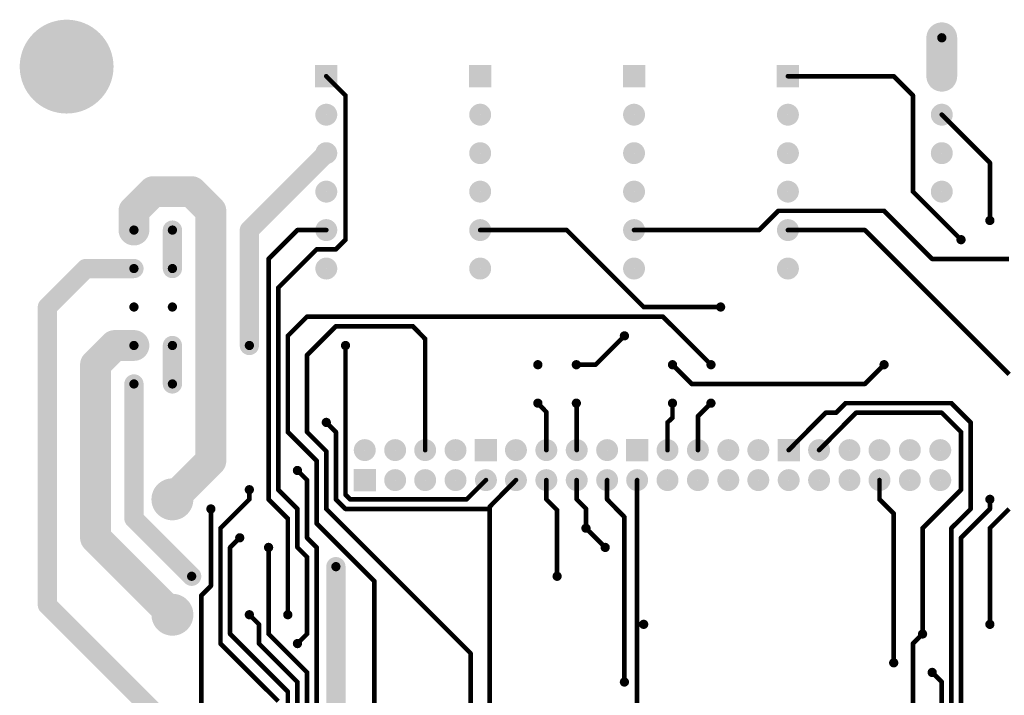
# Model space of a CAD drawing. Extents: x 0.24 to 7.39, y 0.21 to 4.62.
# Tile 3 of 11: x 0.25 to 2.81, y 2.86 to 4.62. Entities that reach past the tile are written whole.
import ezdxf

# ---------------------------------------------------------------- set-up
doc = ezdxf.new("R2010")
doc.units = 0

msp = doc.modelspace()

# ---------------------------------------------------------------- linework, layer by layer
at = {"layer": 'BOT'}
for points, const_width in [([(0.31, 4.496, 1), (0.432, 4.496, 1)], 0.122), ([(2.626, 4.571, 1), (2.666, 4.571, 1)], 0.04), ([(2.626, 4.571, 1), (2.666, 4.571, 1)], 0.04), ([(2.64, 4.571, 1), (2.652, 4.571, 1)], 0.012), ([(2.64, 4.571, 1), (2.652, 4.571, 1)], 0.012), ([(2.626, 4.471, 1), (2.666, 4.471, 1)], 0.04), ([(2.626, 4.471, 1), (2.666, 4.471, 1)], 0.04), ([(1.043, 4.471, 1), (1.049, 4.471, 1)], 0.006), ([(2.243, 4.471, 1), (2.249, 4.471, 1)], 0.006), ([(2.518, 4.471, 1), (2.524, 4.471, 1)], 0.006), ([(2.518, 4.471, 1), (2.524, 4.471, 1)], 0.006), ([(1.093, 4.421, 1), (1.099, 4.421, 1)], 0.006), ([(1.093, 4.421, 1), (1.099, 4.421, 1)], 0.006), ([(2.568, 4.421, 1), (2.574, 4.421, 1)], 0.006), ([(2.568, 4.421, 1), (2.574, 4.421, 1)], 0.006), ([(1.032, 4.371, 1), (1.06, 4.371, 1)], 0.029), ([(1.432, 4.371, 1), (1.46, 4.371, 1)], 0.029), ([(1.832, 4.371, 1), (1.86, 4.371, 1)], 0.029), ([(2.232, 4.371, 1), (2.26, 4.371, 1)], 0.029), ([(2.632, 4.371, 1), (2.66, 4.371, 1)], 0.029), ([(2.643, 4.371, 1), (2.649, 4.371, 1)], 0.006), ([(1.032, 4.271, 1), (1.06, 4.271, 1)], 0.029), ([(1.0335, 4.271, 1), (1.0585, 4.271, 1)], 0.025), ([(1.432, 4.271, 1), (1.46, 4.271, 1)], 0.029), ([(1.832, 4.271, 1), (1.86, 4.271, 1)], 0.029), ([(2.232, 4.271, 1), (2.26, 4.271, 1)], 0.029), ([(2.632, 4.271, 1), (2.66, 4.271, 1)], 0.029), ([(2.768, 4.246, 1), (2.774, 4.246, 1)], 0.006), ([(2.768, 4.246, 1), (2.774, 4.246, 1)], 0.006), ([(0.576, 4.171, 1), (0.616, 4.171, 1)], 0.04), ([(0.576, 4.171, 1), (0.616, 4.171, 1)], 0.04), ([(0.676, 4.171, 1), (0.716, 4.171, 1)], 0.04), ([(0.676, 4.171, 1), (0.716, 4.171, 1)], 0.04), ([(1.032, 4.171, 1), (1.06, 4.171, 1)], 0.029), ([(1.432, 4.171, 1), (1.46, 4.171, 1)], 0.029), ([(1.832, 4.171, 1), (1.86, 4.171, 1)], 0.029), ([(2.232, 4.171, 1), (2.26, 4.171, 1)], 0.029), ([(2.632, 4.171, 1), (2.66, 4.171, 1)], 0.029), ([(2.568, 4.171, 1), (2.574, 4.171, 1)], 0.006), ([(2.568, 4.171, 1), (2.574, 4.171, 1)], 0.006), ([(0.526, 4.121, 1), (0.566, 4.121, 1)], 0.04), ([(0.526, 4.121, 1), (0.566, 4.121, 1)], 0.04), ([(0.726, 4.121, 1), (0.766, 4.121, 1)], 0.04), ([(0.726, 4.121, 1), (0.766, 4.121, 1)], 0.04), ([(2.218, 4.121, 1), (2.224, 4.121, 1)], 0.006), ([(2.218, 4.121, 1), (2.224, 4.121, 1)], 0.006), ([(2.493, 4.121, 1), (2.499, 4.121, 1)], 0.006), ([(2.493, 4.121, 1), (2.499, 4.121, 1)], 0.006), ([(0.526, 4.071, 1), (0.566, 4.071, 1)], 0.04), ([(0.6335, 4.071, 1), (0.6585, 4.071, 1)], 0.025), ([(0.8335, 4.071, 1), (0.8585, 4.071, 1)], 0.025), ([(0.8335, 4.071, 1), (0.8585, 4.071, 1)], 0.025), ([(1.032, 4.071, 1), (1.06, 4.071, 1)], 0.029), ([(1.432, 4.071, 1), (1.46, 4.071, 1)], 0.029), ([(1.832, 4.071, 1), (1.86, 4.071, 1)], 0.029), ([(2.232, 4.071, 1), (2.26, 4.071, 1)], 0.029), ([(2.765, 4.096, 1), (2.777, 4.096, 1)], 0.012), ([(2.768, 4.096, 1), (2.774, 4.096, 1)], 0.006), ([(0.54, 4.071, 1), (0.552, 4.071, 1)], 0.012), ([(0.64, 4.071, 1), (0.652, 4.071, 1)], 0.012), ([(0.968, 4.071, 1), (0.974, 4.071, 1)], 0.006), ([(0.968, 4.071, 1), (0.974, 4.071, 1)], 0.006), ([(1.043, 4.071, 1), (1.049, 4.071, 1)], 0.006), ([(1.443, 4.071, 1), (1.449, 4.071, 1)], 0.006), ([(1.668, 4.071, 1), (1.674, 4.071, 1)], 0.006), ([(1.668, 4.071, 1), (1.674, 4.071, 1)], 0.006), ([(1.843, 4.071, 1), (1.849, 4.071, 1)], 0.006), ([(2.168, 4.071, 1), (2.174, 4.071, 1)], 0.006), ([(2.168, 4.071, 1), (2.174, 4.071, 1)], 0.006), ([(2.243, 4.071, 1), (2.249, 4.071, 1)], 0.006), ([(2.443, 4.071, 1), (2.449, 4.071, 1)], 0.006), ([(2.443, 4.071, 1), (2.449, 4.071, 1)], 0.006), ([(1.093, 4.046, 1), (1.099, 4.046, 1)], 0.006), ([(1.093, 4.046, 1), (1.099, 4.046, 1)], 0.006), ([(2.69, 4.046, 1), (2.702, 4.046, 1)], 0.012), ([(2.693, 4.046, 1), (2.699, 4.046, 1)], 0.006), ([(1.018, 4.021, 1), (1.024, 4.021, 1)], 0.006), ([(1.018, 4.021, 1), (1.024, 4.021, 1)], 0.006), ([(1.068, 4.021, 1), (1.074, 4.021, 1)], 0.006), ([(1.068, 4.021, 1), (1.074, 4.021, 1)], 0.006), ([(0.4085, 3.971, 1), (0.4335, 3.971, 1)], 0.025), ([(0.4085, 3.971, 1), (0.4335, 3.971, 1)], 0.025), ([(0.5335, 3.971, 1), (0.5585, 3.971, 1)], 0.025), ([(0.6335, 3.971, 1), (0.6585, 3.971, 1)], 0.025), ([(0.893, 3.996, 1), (0.899, 3.996, 1)], 0.006), ([(0.893, 3.996, 1), (0.899, 3.996, 1)], 0.006), ([(1.032, 3.971, 1), (1.06, 3.971, 1)], 0.029), ([(1.432, 3.971, 1), (1.46, 3.971, 1)], 0.029), ([(1.832, 3.971, 1), (1.86, 3.971, 1)], 0.029), ([(2.232, 3.971, 1), (2.26, 3.971, 1)], 0.029), ([(2.618, 3.996, 1), (2.624, 3.996, 1)], 0.006), ([(2.618, 3.996, 1), (2.624, 3.996, 1)], 0.006), ([(0.54, 3.971, 1), (0.552, 3.971, 1)], 0.012), ([(0.64, 3.971, 1), (0.652, 3.971, 1)], 0.012), ([(0.918, 3.921, 1), (0.924, 3.921, 1)], 0.006), ([(0.918, 3.921, 1), (0.924, 3.921, 1)], 0.006), ([(0.3085, 3.871, 1), (0.3335, 3.871, 1)], 0.025), ([(0.3085, 3.871, 1), (0.3335, 3.871, 1)], 0.025), ([(0.54, 3.871, 1), (0.552, 3.871, 1)], 0.012), ([(0.64, 3.871, 1), (0.652, 3.871, 1)], 0.012), ([(1.868, 3.871, 1), (1.874, 3.871, 1)], 0.006), ([(1.868, 3.871, 1), (1.874, 3.871, 1)], 0.006), ([(2.065, 3.871, 1), (2.077, 3.871, 1)], 0.012), ([(2.068, 3.871, 1), (2.074, 3.871, 1)], 0.006), ([(0.993, 3.846, 1), (0.999, 3.846, 1)], 0.006), ([(0.993, 3.846, 1), (0.999, 3.846, 1)], 0.006), ([(1.918, 3.846, 1), (1.924, 3.846, 1)], 0.006), ([(1.918, 3.846, 1), (1.924, 3.846, 1)], 0.006), ([(1.068, 3.821, 1), (1.074, 3.821, 1)], 0.006), ([(1.068, 3.821, 1), (1.074, 3.821, 1)], 0.006), ([(1.268, 3.821, 1), (1.274, 3.821, 1)], 0.006), ([(1.268, 3.821, 1), (1.274, 3.821, 1)], 0.006), ([(0.476, 3.771, 1), (0.516, 3.771, 1)], 0.04), ([(0.476, 3.771, 1), (0.516, 3.771, 1)], 0.04), ([(0.526, 3.771, 1), (0.566, 3.771, 1)], 0.04), ([(0.6335, 3.771, 1), (0.6585, 3.771, 1)], 0.025), ([(0.8335, 3.771, 1), (0.8585, 3.771, 1)], 0.025), ([(0.943, 3.796, 1), (0.949, 3.796, 1)], 0.006), ([(0.943, 3.796, 1), (0.949, 3.796, 1)], 0.006), ([(1.3, 3.788, 1), (1.306, 3.788, 1)], 0.006), ([(1.3, 3.788, 1), (1.306, 3.788, 1)], 0.006), ([(1.815, 3.796, 1), (1.827, 3.796, 1)], 0.012), ([(1.818, 3.796, 1), (1.824, 3.796, 1)], 0.006), ([(0.54, 3.771, 1), (0.552, 3.771, 1)], 0.012), ([(0.64, 3.771, 1), (0.652, 3.771, 1)], 0.012), ([(0.84, 3.771, 1), (0.852, 3.771, 1)], 0.012), ([(1.09, 3.771, 1), (1.102, 3.771, 1)], 0.012), ([(1.09, 3.771, 1), (1.102, 3.771, 1)], 0.012), ([(1.093, 3.771, 1), (1.099, 3.771, 1)], 0.006), ([(1.093, 3.771, 1), (1.099, 3.771, 1)], 0.006), ([(0.426, 3.721, 1), (0.466, 3.721, 1)], 0.04), ([(0.426, 3.721, 1), (0.466, 3.721, 1)], 0.04), ([(0.993, 3.746, 1), (0.999, 3.746, 1)], 0.006), ([(0.993, 3.746, 1), (0.999, 3.746, 1)], 0.006), ([(1.59, 3.721, 1), (1.602, 3.721, 1)], 0.012), ([(1.69, 3.721, 1), (1.702, 3.721, 1)], 0.012), ([(1.693, 3.721, 1), (1.699, 3.721, 1)], 0.006), ([(1.743, 3.721, 1), (1.749, 3.721, 1)], 0.006), ([(1.743, 3.721, 1), (1.749, 3.721, 1)], 0.006), ([(1.94, 3.721, 1), (1.952, 3.721, 1)], 0.012), ([(1.943, 3.721, 1), (1.949, 3.721, 1)], 0.006), ([(2.04, 3.721, 1), (2.052, 3.721, 1)], 0.012), ([(2.043, 3.721, 1), (2.049, 3.721, 1)], 0.006), ([(2.49, 3.721, 1), (2.502, 3.721, 1)], 0.012), ([(2.493, 3.721, 1), (2.499, 3.721, 1)], 0.006), ([(0.5335, 3.671, 1), (0.5585, 3.671, 1)], 0.025), ([(0.6335, 3.671, 1), (0.6585, 3.671, 1)], 0.025), ([(0.54, 3.671, 1), (0.552, 3.671, 1)], 0.012), ([(0.64, 3.671, 1), (0.652, 3.671, 1)], 0.012), ([(1.993, 3.671, 1), (1.999, 3.671, 1)], 0.006), ([(1.993, 3.671, 1), (1.999, 3.671, 1)], 0.006), ([(2.443, 3.671, 1), (2.449, 3.671, 1)], 0.006), ([(2.443, 3.671, 1), (2.449, 3.671, 1)], 0.006), ([(1.59, 3.621, 1), (1.602, 3.621, 1)], 0.012), ([(1.593, 3.621, 1), (1.599, 3.621, 1)], 0.006), ([(1.69, 3.621, 1), (1.702, 3.621, 1)], 0.012), ([(1.693, 3.621, 1), (1.699, 3.621, 1)], 0.006), ([(1.694, 3.619, 1), (1.7, 3.619, 1)], 0.006), ([(1.694, 3.619, 1), (1.7, 3.619, 1)], 0.006), ([(1.94, 3.621, 1), (1.952, 3.621, 1)], 0.012), ([(1.943, 3.621, 1), (1.949, 3.621, 1)], 0.006), ([(2.04, 3.621, 1), (2.052, 3.621, 1)], 0.012), ([(2.043, 3.621, 1), (2.049, 3.621, 1)], 0.006), ([(2.393, 3.621, 1), (2.399, 3.621, 1)], 0.006), ([(2.393, 3.621, 1), (2.399, 3.621, 1)], 0.006), ([(2.668, 3.621, 1), (2.674, 3.621, 1)], 0.006), ([(2.668, 3.621, 1), (2.674, 3.621, 1)], 0.006), ([(1.615, 3.598, 1), (1.621, 3.598, 1)], 0.006), ([(1.615, 3.598, 1), (1.621, 3.598, 1)], 0.006), ([(1.943, 3.583, 1), (1.949, 3.583, 1)], 0.006), ([(1.943, 3.583, 1), (1.949, 3.583, 1)], 0.006), ([(2.009, 3.587, 1), (2.015, 3.587, 1)], 0.006), ([(2.009, 3.587, 1), (2.015, 3.587, 1)], 0.006), ([(2.341, 3.596, 1), (2.347, 3.596, 1)], 0.006), ([(2.341, 3.596, 1), (2.347, 3.596, 1)], 0.006), ([(2.368, 3.596, 1), (2.374, 3.596, 1)], 0.006), ([(2.368, 3.596, 1), (2.374, 3.596, 1)], 0.006), ([(2.42, 3.596, 1), (2.426, 3.596, 1)], 0.006), ([(2.42, 3.596, 1), (2.426, 3.596, 1)], 0.006), ([(2.643, 3.596, 1), (2.649, 3.596, 1)], 0.006), ([(2.643, 3.596, 1), (2.649, 3.596, 1)], 0.006), ([(1.04, 3.571, 1), (1.052, 3.571, 1)], 0.012), ([(1.043, 3.571, 1), (1.049, 3.571, 1)], 0.006), ([(1.93, 3.571, 1), (1.936, 3.571, 1)], 0.006), ([(1.93, 3.571, 1), (1.936, 3.571, 1)], 0.006), ([(2.718, 3.571, 1), (2.724, 3.571, 1)], 0.006), ([(2.718, 3.571, 1), (2.724, 3.571, 1)], 0.006), ([(0.943, 3.546, 1), (0.949, 3.546, 1)], 0.006), ([(0.943, 3.546, 1), (0.949, 3.546, 1)], 0.006), ([(0.993, 3.546, 1), (0.999, 3.546, 1)], 0.006), ([(0.993, 3.546, 1), (0.999, 3.546, 1)], 0.006), ([(1.068, 3.546, 1), (1.074, 3.546, 1)], 0.006), ([(1.068, 3.546, 1), (1.074, 3.546, 1)], 0.006), ([(2.693, 3.546, 1), (2.699, 3.546, 1)], 0.006), ([(2.693, 3.546, 1), (2.699, 3.546, 1)], 0.006), ([(0.726, 3.471, 1), (0.766, 3.471, 1)], 0.04), ([(0.726, 3.471, 1), (0.766, 3.471, 1)], 0.04), ([(1.132, 3.499, 1), (1.16, 3.499, 1)], 0.029), ([(1.211, 3.499, 1), (1.239, 3.499, 1)], 0.029), ([(1.289, 3.499, 1), (1.317, 3.499, 1)], 0.029), ([(1.368, 3.499, 1), (1.396, 3.499, 1)], 0.029), ([(1.525, 3.499, 1), (1.553, 3.499, 1)], 0.029), ([(1.604, 3.499, 1), (1.632, 3.499, 1)], 0.029), ([(1.683, 3.499, 1), (1.711, 3.499, 1)], 0.029), ([(1.762, 3.499, 1), (1.79, 3.499, 1)], 0.029), ([(1.919, 3.499, 1), (1.947, 3.499, 1)], 0.029), ([(1.998, 3.499, 1), (2.026, 3.499, 1)], 0.029), ([(2.077, 3.499, 1), (2.105, 3.499, 1)], 0.029), ([(2.155, 3.499, 1), (2.183, 3.499, 1)], 0.029), ([(2.313, 3.499, 1), (2.341, 3.499, 1)], 0.029), ([(2.392, 3.499, 1), (2.42, 3.499, 1)], 0.029), ([(2.47, 3.499, 1), (2.498, 3.499, 1)], 0.029), ([(2.549, 3.499, 1), (2.577, 3.499, 1)], 0.029), ([(2.628, 3.499, 1), (2.656, 3.499, 1)], 0.029), ([(1.043, 3.496, 1), (1.049, 3.496, 1)], 0.006), ([(1.043, 3.496, 1), (1.049, 3.496, 1)], 0.006), ([(1.3, 3.499, 1), (1.306, 3.499, 1)], 0.006), ([(1.615, 3.499, 1), (1.621, 3.499, 1)], 0.006), ([(1.694, 3.499, 1), (1.7, 3.499, 1)], 0.006), ([(1.93, 3.499, 1), (1.936, 3.499, 1)], 0.006), ([(2.009, 3.499, 1), (2.015, 3.499, 1)], 0.006), ([(2.245, 3.499, 1), (2.251, 3.499, 1)], 0.006), ([(2.324, 3.499, 1), (2.33, 3.499, 1)], 0.006), ([(0.965, 3.446, 1), (0.977, 3.446, 1)], 0.012), ([(1.018, 3.471, 1), (1.024, 3.471, 1)], 0.006), ([(1.018, 3.471, 1), (1.024, 3.471, 1)], 0.006), ([(0.968, 3.446, 1), (0.974, 3.446, 1)], 0.006), ([(1.211, 3.421, 1), (1.239, 3.421, 1)], 0.029), ([(1.289, 3.421, 1), (1.317, 3.421, 1)], 0.029), ([(1.368, 3.421, 1), (1.396, 3.421, 1)], 0.029), ([(1.447, 3.421, 1), (1.475, 3.421, 1)], 0.029), ([(1.525, 3.421, 1), (1.553, 3.421, 1)], 0.029), ([(1.604, 3.421, 1), (1.632, 3.421, 1)], 0.029), ([(1.683, 3.421, 1), (1.711, 3.421, 1)], 0.029), ([(1.762, 3.421, 1), (1.79, 3.421, 1)], 0.029), ([(1.84, 3.421, 1), (1.868, 3.421, 1)], 0.029), ([(1.919, 3.421, 1), (1.947, 3.421, 1)], 0.029), ([(1.998, 3.421, 1), (2.026, 3.421, 1)], 0.029), ([(2.077, 3.421, 1), (2.105, 3.421, 1)], 0.029), ([(2.155, 3.421, 1), (2.183, 3.421, 1)], 0.029), ([(2.234, 3.421, 1), (2.262, 3.421, 1)], 0.029), ([(2.313, 3.421, 1), (2.341, 3.421, 1)], 0.029), ([(2.392, 3.421, 1), (2.42, 3.421, 1)], 0.029), ([(2.47, 3.421, 1), (2.498, 3.421, 1)], 0.029), ([(2.549, 3.421, 1), (2.577, 3.421, 1)], 0.029), ([(2.628, 3.421, 1), (2.656, 3.421, 1)], 0.029), ([(0.619, 3.371, 1), (0.673, 3.371, 1)], 0.055), ([(0.626, 3.371, 1), (0.666, 3.371, 1)], 0.04), ([(0.84, 3.396, 1), (0.852, 3.396, 1)], 0.012), ([(0.993, 3.421, 1), (0.999, 3.421, 1)], 0.006), ([(0.993, 3.421, 1), (0.999, 3.421, 1)], 0.006), ([(1.458, 3.421, 1), (1.464, 3.421, 1)], 0.006), ([(1.458, 3.421, 1), (1.464, 3.421, 1)], 0.006), ([(1.536, 3.421, 1), (1.542, 3.421, 1)], 0.006), ([(1.536, 3.421, 1), (1.542, 3.421, 1)], 0.006), ([(1.615, 3.421, 1), (1.621, 3.421, 1)], 0.006), ([(1.615, 3.421, 1), (1.621, 3.421, 1)], 0.006), ([(1.694, 3.421, 1), (1.7, 3.421, 1)], 0.006), ([(1.694, 3.421, 1), (1.7, 3.421, 1)], 0.006), ([(1.773, 3.421, 1), (1.779, 3.421, 1)], 0.006), ([(1.773, 3.421, 1), (1.779, 3.421, 1)], 0.006), ([(1.851, 3.421, 1), (1.857, 3.421, 1)], 0.006), ([(1.851, 3.421, 1), (1.857, 3.421, 1)], 0.006), ([(2.481, 3.421, 1), (2.487, 3.421, 1)], 0.006), ([(0.843, 3.396, 1), (0.849, 3.396, 1)], 0.006), ([(0.918, 3.396, 1), (0.924, 3.396, 1)], 0.006), ([(0.918, 3.396, 1), (0.924, 3.396, 1)], 0.006), ([(1.093, 3.383, 1), (1.099, 3.383, 1)], 0.006), ([(1.093, 3.383, 1), (1.099, 3.383, 1)], 0.006), ([(1.093, 3.383, 1), (1.099, 3.383, 1)], 0.006), ([(1.093, 3.383, 1), (1.099, 3.383, 1)], 0.006), ([(2.693, 3.396, 1), (2.699, 3.396, 1)], 0.006), ([(2.693, 3.396, 1), (2.699, 3.396, 1)], 0.006), ([(2.765, 3.371, 1), (2.777, 3.371, 1)], 0.012), ([(0.74, 3.346, 1), (0.752, 3.346, 1)], 0.012), ([(0.843, 3.371, 1), (0.849, 3.371, 1)], 0.006), ([(0.843, 3.371, 1), (0.849, 3.371, 1)], 0.006), ([(0.893, 3.371, 1), (0.899, 3.371, 1)], 0.006), ([(0.893, 3.371, 1), (0.899, 3.371, 1)], 0.006), ([(1.068, 3.371, 1), (1.074, 3.371, 1)], 0.006), ([(1.068, 3.371, 1), (1.074, 3.371, 1)], 0.006), ([(1.105, 3.371, 1), (1.111, 3.371, 1)], 0.006), ([(1.105, 3.371, 1), (1.111, 3.371, 1)], 0.006), ([(1.105, 3.371, 1), (1.111, 3.371, 1)], 0.006), ([(1.105, 3.371, 1), (1.111, 3.371, 1)], 0.006), ([(1.408, 3.371, 1), (1.414, 3.371, 1)], 0.006), ([(1.408, 3.371, 1), (1.414, 3.371, 1)], 0.006), ([(1.408, 3.371, 1), (1.414, 3.371, 1)], 0.006), ([(1.408, 3.371, 1), (1.414, 3.371, 1)], 0.006), ([(1.468, 3.352, 1), (1.474, 3.352, 1)], 0.006), ([(1.468, 3.352, 1), (1.474, 3.352, 1)], 0.006), ([(1.468, 3.352, 1), (1.474, 3.352, 1)], 0.006), ([(1.468, 3.352, 1), (1.474, 3.352, 1)], 0.006), ([(1.615, 3.371, 1), (1.621, 3.371, 1)], 0.006), ([(1.615, 3.371, 1), (1.621, 3.371, 1)], 0.006), ([(1.615, 3.371, 1), (1.621, 3.371, 1)], 0.006), ([(1.615, 3.371, 1), (1.621, 3.371, 1)], 0.006), ([(1.694, 3.371, 1), (1.7, 3.371, 1)], 0.006), ([(1.694, 3.371, 1), (1.7, 3.371, 1)], 0.006), ([(1.694, 3.371, 1), (1.7, 3.371, 1)], 0.006), ([(1.694, 3.371, 1), (1.7, 3.371, 1)], 0.006), ([(1.718, 3.347, 1), (1.724, 3.347, 1)], 0.006), ([(1.718, 3.347, 1), (1.724, 3.347, 1)], 0.006), ([(1.718, 3.347, 1), (1.724, 3.347, 1)], 0.006), ([(1.718, 3.347, 1), (1.724, 3.347, 1)], 0.006), ([(1.773, 3.371, 1), (1.779, 3.371, 1)], 0.006), ([(1.773, 3.371, 1), (1.779, 3.371, 1)], 0.006), ([(1.773, 3.371, 1), (1.779, 3.371, 1)], 0.006), ([(1.773, 3.371, 1), (1.779, 3.371, 1)], 0.006), ([(2.481, 3.371, 1), (2.487, 3.371, 1)], 0.006), ([(2.481, 3.371, 1), (2.487, 3.371, 1)], 0.006), ([(2.768, 3.371, 1), (2.774, 3.371, 1)], 0.006), ([(0.5335, 3.321, 1), (0.5585, 3.321, 1)], 0.025), ([(0.5335, 3.321, 1), (0.5585, 3.321, 1)], 0.025), ([(0.743, 3.346, 1), (0.749, 3.346, 1)], 0.006), ([(0.968, 3.346, 1), (0.974, 3.346, 1)], 0.006), ([(0.968, 3.346, 1), (0.974, 3.346, 1)], 0.006), ([(1.043, 3.346, 1), (1.049, 3.346, 1)], 0.006), ([(1.043, 3.346, 1), (1.049, 3.346, 1)], 0.006), ([(1.093, 3.346, 1), (1.099, 3.346, 1)], 0.006), ([(1.093, 3.346, 1), (1.099, 3.346, 1)], 0.006), ([(1.468, 3.346, 1), (1.474, 3.346, 1)], 0.006), ([(1.468, 3.346, 1), (1.474, 3.346, 1)], 0.006), ([(1.468, 3.346, 1), (1.474, 3.346, 1)], 0.006), ([(1.468, 3.346, 1), (1.474, 3.346, 1)], 0.006), ([(1.643, 3.343, 1), (1.649, 3.343, 1)], 0.006), ([(1.643, 3.343, 1), (1.649, 3.343, 1)], 0.006), ([(1.643, 3.343, 1), (1.649, 3.343, 1)], 0.006), ([(1.643, 3.343, 1), (1.649, 3.343, 1)], 0.006), ([(1.818, 3.325, 1), (1.824, 3.325, 1)], 0.006), ([(1.818, 3.325, 1), (1.824, 3.325, 1)], 0.006), ([(1.818, 3.325, 1), (1.824, 3.325, 1)], 0.006), ([(1.818, 3.325, 1), (1.824, 3.325, 1)], 0.006), ([(2.518, 3.334, 1), (2.524, 3.334, 1)], 0.006), ([(2.518, 3.334, 1), (2.524, 3.334, 1)], 0.006), ([(2.718, 3.346, 1), (2.724, 3.346, 1)], 0.006), ([(2.718, 3.346, 1), (2.724, 3.346, 1)], 0.006), ([(2.768, 3.346, 1), (2.774, 3.346, 1)], 0.006), ([(2.768, 3.346, 1), (2.774, 3.346, 1)], 0.006), ([(0.426, 3.271, 1), (0.466, 3.271, 1)], 0.04), ([(0.426, 3.271, 1), (0.466, 3.271, 1)], 0.04), ([(0.768, 3.296, 1), (0.774, 3.296, 1)], 0.006), ([(0.768, 3.296, 1), (0.774, 3.296, 1)], 0.006), ([(0.943, 3.321, 1), (0.949, 3.321, 1)], 0.006), ([(0.943, 3.321, 1), (0.949, 3.321, 1)], 0.006), ([(1.018, 3.308, 1), (1.024, 3.308, 1)], 0.006), ([(1.018, 3.308, 1), (1.024, 3.308, 1)], 0.006), ([(1.715, 3.296, 1), (1.727, 3.296, 1)], 0.012), ([(1.718, 3.296, 1), (1.724, 3.296, 1)], 0.006), ([(1.718, 3.296, 1), (1.724, 3.296, 1)], 0.006), ([(1.718, 3.296, 1), (1.724, 3.296, 1)], 0.006), ([(2.593, 3.296, 1), (2.599, 3.296, 1)], 0.006), ([(2.593, 3.296, 1), (2.599, 3.296, 1)], 0.006), ([(2.668, 3.296, 1), (2.674, 3.296, 1)], 0.006), ([(2.668, 3.296, 1), (2.674, 3.296, 1)], 0.006), ([(2.768, 3.296, 1), (2.774, 3.296, 1)], 0.006), ([(2.768, 3.296, 1), (2.774, 3.296, 1)], 0.006), ([(0.815, 3.271, 1), (0.827, 3.271, 1)], 0.012), ([(0.818, 3.271, 1), (0.824, 3.271, 1)], 0.006), ([(0.993, 3.271, 1), (0.999, 3.271, 1)], 0.006), ([(0.993, 3.271, 1), (0.999, 3.271, 1)], 0.006), ([(2.693, 3.271, 1), (2.699, 3.271, 1)], 0.006), ([(2.693, 3.271, 1), (2.699, 3.271, 1)], 0.006), ([(0.793, 3.246, 1), (0.799, 3.246, 1)], 0.006), ([(0.793, 3.246, 1), (0.799, 3.246, 1)], 0.006), ([(0.89, 3.246, 1), (0.902, 3.246, 1)], 0.012), ([(0.893, 3.246, 1), (0.899, 3.246, 1)], 0.006), ([(0.968, 3.246, 1), (0.974, 3.246, 1)], 0.006), ([(0.968, 3.246, 1), (0.974, 3.246, 1)], 0.006), ([(1.018, 3.246, 1), (1.024, 3.246, 1)], 0.006), ([(1.018, 3.246, 1), (1.024, 3.246, 1)], 0.006), ([(1.765, 3.246, 1), (1.777, 3.246, 1)], 0.012), ([(1.768, 3.246, 1), (1.774, 3.246, 1)], 0.006), ([(0.993, 3.221, 1), (0.999, 3.221, 1)], 0.006), ([(0.993, 3.221, 1), (0.999, 3.221, 1)], 0.006), ([(1.0585, 3.196, 1), (1.0835, 3.196, 1)], 0.025), ([(1.065, 3.196, 1), (1.077, 3.196, 1)], 0.012), ([(0.6835, 3.171, 1), (0.7085, 3.171, 1)], 0.025), ([(0.69, 3.171, 1), (0.702, 3.171, 1)], 0.012), ([(1.64, 3.171, 1), (1.652, 3.171, 1)], 0.012), ([(1.64, 3.171, 1), (1.652, 3.171, 1)], 0.012), ([(1.643, 3.171, 1), (1.649, 3.171, 1)], 0.006), ([(1.643, 3.171, 1), (1.649, 3.171, 1)], 0.006), ([(0.743, 3.146, 1), (0.749, 3.146, 1)], 0.006), ([(0.743, 3.146, 1), (0.749, 3.146, 1)], 0.006), ([(1.168, 3.158, 1), (1.174, 3.158, 1)], 0.006), ([(1.168, 3.158, 1), (1.174, 3.158, 1)], 0.006), ([(0.619, 3.071, 1), (0.673, 3.071, 1)], 0.055), ([(0.718, 3.121, 1), (0.724, 3.121, 1)], 0.006), ([(0.718, 3.121, 1), (0.724, 3.121, 1)], 0.006), ([(0.3085, 3.096, 1), (0.3335, 3.096, 1)], 0.025), ([(0.3085, 3.096, 1), (0.3335, 3.096, 1)], 0.025), ([(0.626, 3.071, 1), (0.666, 3.071, 1)], 0.04), ([(0.84, 3.071, 1), (0.852, 3.071, 1)], 0.012), ([(0.843, 3.071, 1), (0.849, 3.071, 1)], 0.006), ([(0.94, 3.071, 1), (0.952, 3.071, 1)], 0.012), ([(0.943, 3.071, 1), (0.949, 3.071, 1)], 0.006), ([(0.868, 3.046, 1), (0.874, 3.046, 1)], 0.006), ([(0.868, 3.046, 1), (0.874, 3.046, 1)], 0.006), ([(1.851, 3.046, 1), (1.857, 3.046, 1)], 0.006), ([(1.851, 3.046, 1), (1.857, 3.046, 1)], 0.006), ([(1.851, 3.046, 1), (1.857, 3.046, 1)], 0.006), ([(1.851, 3.046, 1), (1.857, 3.046, 1)], 0.006), ([(1.865, 3.046, 1), (1.877, 3.046, 1)], 0.012), ([(1.868, 3.046, 1), (1.874, 3.046, 1)], 0.006), ([(2.765, 3.046, 1), (2.777, 3.046, 1)], 0.012), ([(2.768, 3.046, 1), (2.774, 3.046, 1)], 0.006), ([(0.793, 3.021, 1), (0.799, 3.021, 1)], 0.006), ([(0.793, 3.021, 1), (0.799, 3.021, 1)], 0.006), ([(0.893, 3.021, 1), (0.899, 3.021, 1)], 0.006), ([(0.893, 3.021, 1), (0.899, 3.021, 1)], 0.006), ([(0.993, 3.021, 1), (0.999, 3.021, 1)], 0.006), ([(0.993, 3.021, 1), (0.999, 3.021, 1)], 0.006), ([(2.59, 3.021, 1), (2.602, 3.021, 1)], 0.012), ([(2.593, 3.021, 1), (2.599, 3.021, 1)], 0.006), ([(2.593, 3.021, 1), (2.599, 3.021, 1)], 0.006), ([(2.593, 3.021, 1), (2.599, 3.021, 1)], 0.006), ([(0.768, 2.996, 1), (0.774, 2.996, 1)], 0.006), ([(0.768, 2.996, 1), (0.774, 2.996, 1)], 0.006), ([(0.868, 2.996, 1), (0.874, 2.996, 1)], 0.006), ([(0.868, 2.996, 1), (0.874, 2.996, 1)], 0.006), ([(0.965, 2.996, 1), (0.977, 2.996, 1)], 0.012), ([(0.968, 2.996, 1), (0.974, 2.996, 1)], 0.006), ([(2.568, 2.996, 1), (2.574, 2.996, 1)], 0.006), ([(2.568, 2.996, 1), (2.574, 2.996, 1)], 0.006), ([(2.568, 2.996, 1), (2.574, 2.996, 1)], 0.006), ([(2.568, 2.996, 1), (2.574, 2.996, 1)], 0.006), ([(1.418, 2.971, 1), (1.424, 2.971, 1)], 0.006), ([(1.418, 2.971, 1), (1.424, 2.971, 1)], 0.006), ([(2.515, 2.946, 1), (2.527, 2.946, 1)], 0.012), ([(2.518, 2.946, 1), (2.524, 2.946, 1)], 0.006), ([(0.993, 2.921, 1), (0.999, 2.921, 1)], 0.006), ([(0.993, 2.921, 1), (0.999, 2.921, 1)], 0.006), ([(2.615, 2.921, 1), (2.627, 2.921, 1)], 0.012), ([(2.618, 2.921, 1), (2.624, 2.921, 1)], 0.006), ([(0.968, 2.896, 1), (0.974, 2.896, 1)], 0.006), ([(0.968, 2.896, 1), (0.974, 2.896, 1)], 0.006), ([(1.815, 2.896, 1), (1.827, 2.896, 1)], 0.012), ([(1.815, 2.896, 1), (1.827, 2.896, 1)], 0.012), ([(1.818, 2.896, 1), (1.824, 2.896, 1)], 0.006), ([(1.818, 2.896, 1), (1.824, 2.896, 1)], 0.006), ([(2.643, 2.896, 1), (2.649, 2.896, 1)], 0.006), ([(2.643, 2.896, 1), (2.649, 2.896, 1)], 0.006), ([(0.943, 2.871, 1), (0.949, 2.871, 1)], 0.006), ([(0.943, 2.871, 1), (0.949, 2.871, 1)], 0.006)]:
    msp.add_lwpolyline(points, format="xyb", close=True, dxfattribs=dict(at, const_width=const_width))
for points, const_width in [([(2.646, 4.471), (2.646, 4.571)], 0.08), ([(2.646, 4.571), (2.646, 4.471)], 0.08), ([(1.046, 4.471), (1.096, 4.421)], 0.012), ([(2.521, 4.471), (2.246, 4.471)], 0.012), ([(2.571, 4.421), (2.521, 4.471)], 0.012), ([(1.096, 4.421), (1.096, 4.046)], 0.012), ([(2.571, 4.171), (2.571, 4.421)], 0.012), ([(2.646, 4.371), (2.771, 4.246)], 0.012), ([(1.046, 4.271), (0.846, 4.071)], 0.05), ([(2.771, 4.246), (2.771, 4.096)], 0.012), ([(0.596, 4.171), (0.546, 4.121)], 0.08), ([(0.696, 4.171), (0.596, 4.171)], 0.08), ([(0.746, 4.121), (0.696, 4.171)], 0.08), ([(2.696, 4.046), (2.571, 4.171)], 0.012), ([(0.546, 4.121), (0.546, 4.071)], 0.08), ([(0.746, 3.471), (0.746, 4.121)], 0.08), ([(2.221, 4.121), (2.171, 4.071)], 0.012), ([(2.496, 4.121), (2.221, 4.121)], 0.012), ([(2.621, 3.996), (2.496, 4.121)], 0.012), ([(0.646, 3.971), (0.646, 4.071)], 0.05), ([(0.846, 4.071), (0.846, 3.771)], 0.05), ([(0.896, 3.996), (0.971, 4.071)], 0.012), ([(0.971, 4.071), (1.046, 4.071)], 0.012), ([(1.446, 4.071), (1.671, 4.071)], 0.012), ([(1.671, 4.071), (1.871, 3.871)], 0.012), ([(2.171, 4.071), (1.846, 4.071)], 0.012), ([(2.446, 4.071), (2.246, 4.071)], 0.012), ([(2.821, 3.696), (2.446, 4.071)], 0.012), ([(1.096, 4.046), (1.071, 4.021)], 0.012), ([(1.021, 4.021), (0.921, 3.921)], 0.012), ([(1.071, 4.021), (1.021, 4.021)], 0.012), ([(0.421, 3.971), (0.321, 3.871)], 0.05), ([(0.546, 3.971), (0.421, 3.971)], 0.05), ([(0.896, 3.371), (0.896, 3.996)], 0.012), ([(2.821, 3.996), (2.621, 3.996)], 0.012), ([(0.921, 3.921), (0.921, 3.396)], 0.012), ([(0.321, 3.871), (0.321, 3.096)], 0.05), ([(1.871, 3.871), (2.071, 3.871)], 0.012), ([(0.946, 3.796), (0.996, 3.846)], 0.012), ([(0.996, 3.846), (1.921, 3.846)], 0.012), ([(1.921, 3.846), (2.046, 3.721)], 0.012), ([(0.996, 3.746), (1.071, 3.821)], 0.012), ([(1.071, 3.821), (1.271, 3.821)], 0.012), ([(1.271, 3.821), (1.303, 3.788)], 0.012), ([(0.496, 3.771), (0.446, 3.721)], 0.08), ([(0.546, 3.771), (0.496, 3.771)], 0.08), ([(0.646, 3.671), (0.646, 3.771)], 0.05), ([(0.946, 3.546), (0.946, 3.796)], 0.012), ([(1.303, 3.788), (1.303, 3.499)], 0.012), ([(1.821, 3.796), (1.746, 3.721)], 0.012), ([(1.096, 3.383), (1.096, 3.771)], 0.012), ([(1.096, 3.771), (1.096, 3.383)], 0.012), ([(0.446, 3.721), (0.446, 3.271)], 0.08), ([(0.996, 3.546), (0.996, 3.746)], 0.012), ([(1.746, 3.721), (1.696, 3.721)], 0.012), ([(1.946, 3.721), (1.996, 3.671)], 0.012), ([(2.446, 3.671), (2.496, 3.721)], 0.012), ([(0.546, 3.671), (0.546, 3.321)], 0.05), ([(1.996, 3.671), (2.446, 3.671)], 0.012), ([(1.618, 3.598), (1.596, 3.621)], 0.012), ([(1.697, 3.619), (1.696, 3.621)], 0.012), ([(1.697, 3.499), (1.697, 3.619)], 0.012), ([(1.946, 3.621), (1.946, 3.583)], 0.012), ([(2.012, 3.587), (2.046, 3.621)], 0.012), ([(2.371, 3.596), (2.396, 3.621)], 0.012), ([(2.396, 3.621), (2.671, 3.621)], 0.012), ([(2.671, 3.621), (2.721, 3.571)], 0.012), ([(1.618, 3.499), (1.618, 3.598)], 0.012), ([(1.946, 3.583), (1.933, 3.571)], 0.012), ([(2.012, 3.499), (2.012, 3.587)], 0.012), ([(2.248, 3.499), (2.344, 3.596)], 0.012), ([(2.327, 3.499), (2.423, 3.596)], 0.012), ([(2.344, 3.596), (2.371, 3.596)], 0.012), ([(2.423, 3.596), (2.646, 3.596)], 0.012), ([(2.646, 3.596), (2.696, 3.546)], 0.012), ([(1.046, 3.571), (1.071, 3.546)], 0.012), ([(1.933, 3.571), (1.933, 3.499)], 0.012), ([(2.721, 3.571), (2.721, 3.346)], 0.012), ([(1.021, 3.471), (0.946, 3.546)], 0.012), ([(1.046, 3.496), (0.996, 3.546)], 0.012), ([(1.071, 3.546), (1.071, 3.371)], 0.012), ([(2.696, 3.546), (2.696, 3.396)], 0.012), ([(0.646, 3.371), (0.746, 3.471)], 0.08), ([(1.046, 3.346), (1.046, 3.496)], 0.012), ([(1.021, 3.308), (1.021, 3.471)], 0.012), ([(0.996, 3.421), (0.971, 3.446)], 0.012), ([(0.996, 3.271), (0.996, 3.421)], 0.012), ([(1.461, 3.421), (1.411, 3.371)], 0.012), ([(1.411, 3.371), (1.461, 3.421)], 0.012), ([(1.471, 3.352), (1.539, 3.421)], 0.012), ([(1.471, 3.352), (1.539, 3.421)], 0.012), ([(1.618, 3.421), (1.618, 3.371)], 0.012), ([(1.618, 3.421), (1.618, 3.371)], 0.012), ([(1.697, 3.371), (1.697, 3.421)], 0.012), ([(1.697, 3.421), (1.697, 3.371)], 0.012), ([(1.776, 3.371), (1.776, 3.421)], 0.012), ([(1.776, 3.421), (1.776, 3.371)], 0.012), ([(1.854, 3.046), (1.854, 3.421)], 0.012), ([(1.854, 3.421), (1.854, 3.046)], 0.012), ([(2.484, 3.371), (2.484, 3.421)], 0.012), ([(0.846, 3.371), (0.846, 3.396)], 0.012), ([(0.921, 3.396), (0.971, 3.346)], 0.012), ([(1.108, 3.371), (1.096, 3.383)], 0.012), ([(1.096, 3.383), (1.108, 3.371)], 0.012), ([(2.696, 3.396), (2.596, 3.296)], 0.012), ([(0.771, 3.296), (0.846, 3.371)], 0.012), ([(0.946, 3.321), (0.896, 3.371)], 0.012), ([(1.071, 3.371), (1.096, 3.346)], 0.012), ([(1.411, 3.371), (1.108, 3.371)], 0.012), ([(1.108, 3.371), (1.411, 3.371)], 0.012), ([(1.471, 3.346), (1.471, 3.352)], 0.012), ([(1.471, 3.346), (1.471, 3.352)], 0.012), ([(1.618, 3.371), (1.646, 3.343)], 0.012), ([(1.618, 3.371), (1.646, 3.343)], 0.012), ([(1.721, 3.347), (1.697, 3.371)], 0.012), ([(1.697, 3.371), (1.721, 3.347)], 0.012), ([(1.721, 3.296), (1.721, 3.347)], 0.012), ([(1.721, 3.347), (1.721, 3.296)], 0.012), ([(1.821, 3.325), (1.776, 3.371)], 0.012), ([(1.776, 3.371), (1.821, 3.325)], 0.012), ([(2.521, 3.334), (2.484, 3.371)], 0.012), ([(2.771, 3.371), (2.771, 3.346)], 0.012), ([(0.546, 3.321), (0.696, 3.171)], 0.05), ([(0.746, 3.146), (0.746, 3.346)], 0.012), ([(0.971, 3.346), (0.971, 3.246)], 0.012), ([(1.421, 2.971), (1.046, 3.346)], 0.012), ([(1.096, 3.346), (1.471, 3.346)], 0.012), ([(1.471, 2.696), (1.471, 3.346)], 0.012), ([(1.646, 3.343), (1.646, 3.171)], 0.012), ([(1.646, 3.343), (1.646, 3.171)], 0.012), ([(1.821, 2.896), (1.821, 3.325)], 0.012), ([(1.821, 3.325), (1.821, 2.896)], 0.012), ([(2.521, 2.946), (2.521, 3.334)], 0.012), ([(2.721, 3.346), (2.671, 3.296)], 0.012), ([(2.771, 3.346), (2.696, 3.271)], 0.012), ([(2.771, 3.296), (2.821, 3.346)], 0.012), ([(0.446, 3.271), (0.646, 3.071)], 0.08), ([(0.771, 2.996), (0.771, 3.296)], 0.012), ([(0.946, 3.071), (0.946, 3.321)], 0.012), ([(1.171, 3.158), (1.021, 3.308)], 0.012), ([(1.771, 3.246), (1.721, 3.296)], 0.012), ([(2.596, 3.296), (2.596, 3.021)], 0.012), ([(2.671, 3.296), (2.671, 2.421)], 0.012), ([(2.771, 3.046), (2.771, 3.296)], 0.012), ([(0.821, 3.271), (0.796, 3.246)], 0.012), ([(1.021, 3.246), (0.996, 3.271)], 0.012), ([(2.696, 3.271), (2.696, 2.471)], 0.012), ([(0.796, 3.246), (0.796, 3.021)], 0.012), ([(0.896, 3.246), (0.896, 3.021)], 0.012), ([(0.971, 3.246), (0.996, 3.221)], 0.012), ([(1.021, 1.821), (1.021, 3.246)], 0.012), ([(0.996, 3.221), (0.996, 3.021)], 0.012), ([(1.071, 3.196), (1.071, 2.771)], 0.05), ([(0.721, 3.121), (0.746, 3.146)], 0.012), ([(1.171, 2.746), (1.171, 3.158)], 0.012), ([(0.721, 2.721), (0.721, 3.121)], 0.012), ([(0.321, 3.096), (0.646, 2.771)], 0.05), ([(0.846, 3.071), (0.871, 3.046)], 0.012), ([(0.871, 3.046), (0.871, 2.996)], 0.012), ([(1.854, 2.429), (1.854, 3.046)], 0.012), ([(1.854, 3.046), (1.871, 3.046)], 0.012), ([(0.796, 3.021), (0.946, 2.871)], 0.012), ([(0.896, 3.021), (0.996, 2.921)], 0.012), ([(0.996, 3.021), (0.971, 2.996)], 0.012), ([(2.596, 3.021), (2.571, 2.996)], 0.012), ([(2.596, 3.021), (2.571, 2.996)], 0.012), ([(0.921, 2.846), (0.771, 2.996)], 0.012), ([(0.871, 2.996), (0.971, 2.896)], 0.012), ([(2.571, 2.996), (2.571, 2.321)], 0.012), ([(2.571, 2.996), (2.571, 2.321)], 0.012), ([(1.421, 2.496), (1.421, 2.971)], 0.012), ([(0.996, 2.921), (0.996, 1.871)], 0.012), ([(2.646, 2.896), (2.621, 2.921)], 0.012), ([(0.971, 2.896), (0.971, 1.896)], 0.012), ([(2.646, 2.296), (2.646, 2.896)], 0.012), ([(0.946, 2.871), (0.946, 1.921)], 0.012)]:
    msp.add_lwpolyline(points, dxfattribs=dict(at, const_width=const_width))
for points in [[(1.017, 4.442), (1.075, 4.442), (1.017, 4.5), (1.075, 4.5)], [(1.417, 4.442), (1.475, 4.442), (1.417, 4.5), (1.475, 4.5)], [(1.817, 4.442), (1.875, 4.442), (1.817, 4.5), (1.875, 4.5)], [(2.217, 4.442), (2.275, 4.442), (2.217, 4.5), (2.275, 4.5)], [(2.617, 4.442), (2.675, 4.442), (2.617, 4.5), (2.675, 4.5)], [(1.432, 3.47), (1.49, 3.47), (1.432, 3.528), (1.49, 3.528)], [(1.825, 3.47), (1.883, 3.47), (1.825, 3.528), (1.883, 3.528)], [(2.219, 3.47), (2.277, 3.47), (2.219, 3.528), (2.277, 3.528)], [(1.117, 3.392), (1.175, 3.392), (1.117, 3.45), (1.175, 3.45)]]:
    msp.add_solid(points, dxfattribs=at)

doc.saveas('drawing.dxf')
